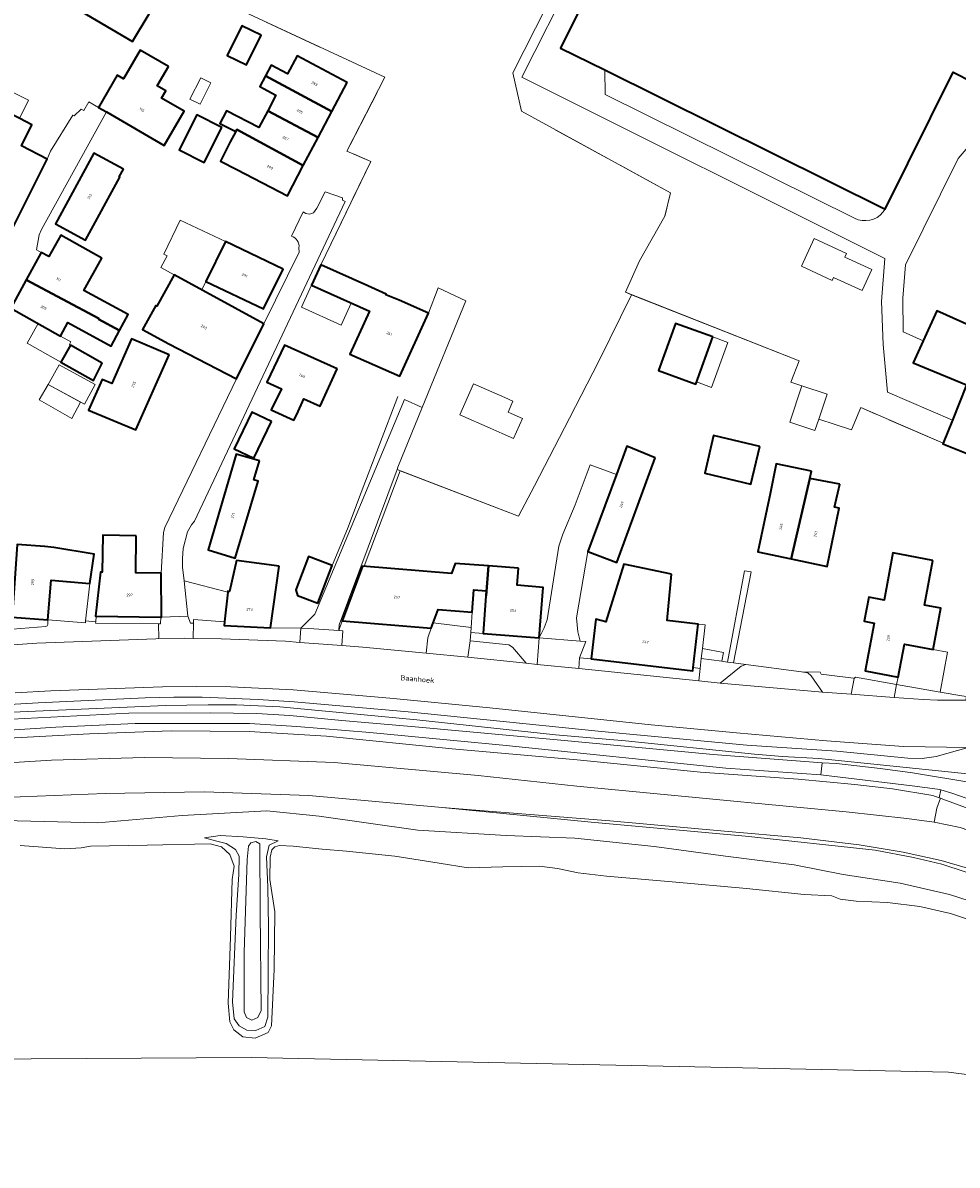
# Model space of a CAD drawing. Header units: metres. Extents: x 110065 to 112666, y 425872 to 427362.
# Tile 21 of 104: x 110644 to 110770, y 426260 to 426414. Entities that reach past the tile are written whole.
import ezdxf

# ---------------------------------------------------------------- set-up
doc = ezdxf.new("R2010")
doc.units = ezdxf.units.M
doc.linetypes.add('IE-TERREINAFSCHEIDING', pattern=[10, 8, -2])
for name, color, linetype, lineweight in [('B-WE-GR-GRAS-GV', 60, 'Continuous', 13), ('B-WE-GR-GROENVOORZIENING-GV', 80, 'Continuous', 18), ('B-WE-IE-TERREINAFSCHEIDING-G', 210, 'IE-TERREINAFSCHEIDING', 18), ('B-WE-IE-TERREINAFSCHEIDING_KUNSTMATIG_HEKWERK-G', 20, 'IE-TERREINAFSCHEIDING-KUNSTMATIG', 18), ('B-WE-IE-TERREINAFSCHEIDING_KUNSTMATIG_MUUR-G', 90, 'IE-TERREINAFSCHEIDING-KUNSTMATIG-DICHT', 18), ('B-WE-OG-BEBOUWING-GV', 7, 'Continuous', 35), ('B-WE-OG-BEBOUWING-T18', 10, 'Continuous', 18), ('B-WE-OG-BEBOUWING_LUIFEL-GV', 7, 'Continuous', 18), ('B-WE-OG-BEBOUWING_OVERIG-GV', 7, 'Continuous', 18), ('B-WE-OG-BEBOUWING_STRAATNAAM-T35', 50, 'Continuous', 35), ('B-WE-OG-TERREIN_ERF-GV', 7, 'Continuous', 18), ('B-WE-OG-WATER-GV', 130, 'Continuous', 18), ('B-WE-VH-VERHARDING_ASFALT-GV', 252, 'Continuous', 18), ('B-WE-VH-VERHARDING_BETONSTRAATSTEEN-GV', 252, 'Continuous', 18), ('B-WE-VH-VERHARDING_GESLOTEN-GV', 7, 'Continuous', 18), ('B-WE-VH-VERHARDING_HALFVERHARDING-GV', 252, 'Continuous', 18), ('B-WE-VH-VERHARDING_OPEN-GV', 252, 'Continuous', 18)]:
    doc.layers.add(name, color=color, linetype=linetype, lineweight=lineweight)
doc.styles.add('NLCS-ISO-M200-T18', font='NLCS-ISO.ttf')
doc.styles.add('NLCS-ISO-M200-T35', font='NLCS-ISO.ttf')
doc.linetypes.add('IE-TERREINAFSCHEIDING-KUNSTMATIG', pattern='A,4,[82,NLCS.SHX,S=0.75,R=90,X=0,Y=0],4,-2', length=10)
doc.linetypes.add('IE-TERREINAFSCHEIDING-KUNSTMATIG-DICHT', pattern='A,8,-1,[82,NLCS.SHX,S=0.75,R=90,X=0,Y=0],-1', length=10)

msp = doc.modelspace()

# ---------------------------------------------------------------- linework, layer by layer
at = {"layer": 'B-WE-GR-GRAS-GV', "flags": 128}
for points in [[(110672.905, 426416.006), (110692.552, 426406.866), (110687.427, 426396.86), (110690.639, 426395.469), (110683.903, 426381.471), (110690.237, 426378.633), (110692.718, 426377.517), (110692.68, 426377.437), (110694.49, 426376.727), (110698.439, 426374.958), (110699.751, 426378.395), (110703.499, 426376.602), (110697.61, 426362.18), (110694.312, 426354.103), (110694.196, 426353.793), (110710.653, 426347.465), (110712.793, 426351.582), (110717.543, 426360.734), (110721.501, 426368.436), (110725.93, 426377.45), (110725.117, 426377.771), (110727.01, 426382.046), (110730.431, 426388.084), (110731.228, 426391.248), (110711.028, 426402.277), (110709.85, 426407.479), (110723.653, 426434.731)], [(110632.309, 426321.463), (110645.621, 426322.222), (110660.104, 426322.877), (110664.004, 426322.987), (110667.824, 426322.97), (110675.403, 426322.69), (110680.29, 426322.361), (110695.713, 426320.99), (110721.866, 426318.35), (110741.556, 426316.513), (110753.726, 426315.676), (110763.345, 426314.737), (110765.264, 426314.707), (110767.153, 426314.975), (110771.477, 426316.169), (110762.757, 426316.293), (110752.315, 426317.076), (110740.125, 426318.143), (110728.595, 426319.26), (110706.758, 426321.553), (110693.226, 426322.856), (110680.129, 426323.967), (110671.69, 426324.368), (110671.69, 426324.368), (110671.69, 426324.368), (110667.085, 426324.436), (110662.46, 426324.389), (110647.354, 426323.837), (110642.516, 426323.59)], [(110771.477, 426316.169), (110767.153, 426314.975), (110765.264, 426314.707), (110763.345, 426314.737), (110753.726, 426315.676), (110741.556, 426316.513), (110721.866, 426318.35), (110695.713, 426320.99), (110680.29, 426322.361), (110675.403, 426322.69), (110667.824, 426322.97), (110667.824, 426322.97), (110667.824, 426322.97), (110664.004, 426322.987), (110660.104, 426322.877), (110645.621, 426322.222), (110632.309, 426321.463)], [(110636.941, 426320.721), (110662.871, 426321.837), (110668.622, 426321.967), (110672.477, 426321.959), (110678.355, 426321.657), (110696.87, 426319.921), (110715.639, 426317.868), (110725.132, 426317.084), (110742.58, 426315.279), (110746.359, 426314.964), (110751.298, 426314.67), (110779.31, 426311.79)], [(110779.31, 426311.79), (110751.298, 426314.67), (110746.359, 426314.964), (110742.58, 426315.279), (110725.132, 426317.084), (110715.639, 426317.868), (110696.87, 426319.921), (110678.355, 426321.657), (110672.477, 426321.959), (110672.477, 426321.959), (110672.477, 426321.959), (110668.622, 426321.967), (110662.871, 426321.837), (110636.941, 426320.721)], [(110642.067, 426320.009), (110657.924, 426320.817), (110668.945, 426320.852), (110675.185, 426320.797), (110679.673, 426320.516), (110686.736, 426319.825), (110696.652, 426318.988), (110715.878, 426317.214), (110736.972, 426315.209), (110751.75, 426314.098), (110753.68, 426313.988), (110759.563, 426313.346), (110763.939, 426312.761), (110772.407, 426311.347)], [(110639.908, 426317.336), (110652.591, 426318.013), (110663.651, 426318.429), (110674.208, 426318.36), (110684.65, 426317.719), (110701.659, 426316.012), (110718.563, 426314.484), (110735.258, 426312.826), (110748.471, 426311.892), (110756.164, 426311.164), (110761.248, 426310.569), (110766.716, 426309.674), (110767.572, 426309.368), (110767.793, 426310.425), (110767.343, 426310.545), (110763.905, 426311.003), (110751.528, 426312.456), (110738.707, 426313.374), (110708.981, 426316.451), (110690.537, 426318.212), (110680.635, 426319.003), (110674.245, 426319.418), (110658.776, 426319.436), (110648.013, 426318.933), (110633.303, 426317.995)]]:
    msp.add_lwpolyline(points, dxfattribs=at)
at = {"layer": 'B-WE-GR-GROENVOORZIENING-GV', "flags": 128}
for points in [[(110723.653, 426434.731), (110709.85, 426407.479), (110711.028, 426402.277), (110731.228, 426391.248), (110730.431, 426388.084), (110727.01, 426382.046), (110725.117, 426377.771), (110725.93, 426377.45), (110748.632, 426368.488), (110747.478, 426365.601), (110748.99, 426365.106), (110752.386, 426363.968), (110751.259, 426360.607), (110755.71, 426359.173), (110756.943, 426362.171), (110768.092, 426357.359), (110769.346, 426360.468), (110760.571, 426364.255), (110760.571, 426364.255), (110760.571, 426364.255), (110759.968, 426370.698), (110759.762, 426376.526), (110760.233, 426382.339), (110711.084, 426406.864), (110725.091, 426434.517)], [(110770.155, 426395.899), (110763.002, 426381.478), (110762.635, 426376.963), (110762.701, 426372.434), (110765.389, 426371.199), (110767.235, 426375.265), (110777.415, 426370.728)], [(110633.478, 426313.599), (110647.438, 426314.448), (110660.031, 426314.815), (110671.387, 426314.697), (110685.672, 426314.129), (110705.194, 426312.398), (110718.534, 426310.926), (110736.488, 426309.231), (110745.902, 426308.307), (110754.957, 426307.475), (110763.193, 426306.564), (110766.883, 426306.071), (110767.268, 426307.96), (110767.727, 426309.313), (110767.572, 426309.368), (110766.716, 426309.674), (110761.248, 426310.569), (110756.164, 426311.164), (110748.471, 426311.892), (110735.258, 426312.826), (110718.563, 426314.484), (110701.659, 426316.012), (110684.65, 426317.719), (110674.208, 426318.36), (110663.651, 426318.429), (110652.591, 426318.013), (110639.908, 426317.336)]]:
    msp.add_lwpolyline(points, dxfattribs=at)
msp.add_lwpolyline([(110760.262, 426389.032), (110722.298, 426407.86), (110722.357, 426404.538), (110756.12, 426387.794), (110756.611, 426387.6), (110757.127, 426387.489), (110757.655, 426387.467), (110758.179, 426387.532), (110758.685, 426387.683), (110759.159, 426387.916), (110759.587, 426388.225), (110759.958, 426388.6), (110760.262, 426389.032), (110760.262, 426389.032)], close=True, dxfattribs=at)
at = {"layer": 'B-WE-IE-TERREINAFSCHEIDING-G', "flags": 128}
for points in [[(110683.903, 426381.471), (110690.645, 426395.482), (110687.427, 426396.86), (110692.552, 426406.866), (110672.905, 426416.006)], [(110727.01, 426382.046), (110730.431, 426388.084), (110731.228, 426391.248), (110711.028, 426402.277)], [(110768.092, 426357.359), (110756.943, 426362.171), (110755.71, 426359.173), (110751.259, 426360.607)]]:
    msp.add_lwpolyline(points, dxfattribs=at)
at = {"layer": 'B-WE-IE-TERREINAFSCHEIDING_KUNSTMATIG_HEKWERK-G', "flags": 128}
for points in [[(110728.816, 426437.504), (110723.653, 426434.731), (110709.85, 426407.479), (110711.028, 426402.277)], [(110727.01, 426382.046), (110725.117, 426377.771), (110748.632, 426368.488), (110747.478, 426365.601), (110748.99, 426365.106)], [(110694.304, 426363.679), (110689.34, 426350.67), (110687.474, 426345.782), (110685.4, 426340.815)]]:
    msp.add_lwpolyline(points, dxfattribs=at)
at = {"layer": 'B-WE-IE-TERREINAFSCHEIDING_KUNSTMATIG_MUUR-G', "flags": 128}
msp.add_lwpolyline([(110710.653, 426347.465), (110703.7, 426350.139), (110694.613, 426353.633), (110689.748, 426340.714)], dxfattribs=at)
at = {"layer": 'B-WE-OG-BEBOUWING-GV', "flags": 128}
for points in [[(110722.298, 426407.86), (110760.262, 426389.032), (110769.445, 426407.548), (110772.13, 426406.211), (110776.319, 426414.626), (110758.864, 426423.325), (110733.295, 426436.053), (110731.054, 426431.55), (110727.471, 426433.333), (110725.332, 426429.02), (110716.31, 426410.829), (110722.298, 426407.86), (110722.298, 426407.86)], [(110659.894, 426422.915), (110655.969, 426425.227), (110650.648, 426416.285), (110658.384, 426411.722), (110660.638, 426415.472), (110660.561, 426415.531), (110662.239, 426418.345), (110658.499, 426420.557), (110659.894, 426422.915), (110659.894, 426422.915)], [(110675.81, 426412.549), (110673.205, 426413.843), (110671.21, 426409.826), (110673.815, 426408.532), (110675.81, 426412.549), (110675.81, 426412.549)], [(110663.274, 426408.329), (110659.426, 426410.522), (110657.193, 426406.676), (110656.335, 426407.172), (110653.808, 426402.798), (110654.893, 426402.171), (110662.707, 426397.654), (110665.378, 426402.299), (110662.344, 426404.043), (110662.912, 426405.031), (110661.759, 426405.694), (110663.274, 426408.329), (110663.274, 426408.329)], [(110687.463, 426406.146), (110680.69, 426409.765), (110679.36, 426407.329), (110677.154, 426408.504), (110676.382, 426407.055), (110685.39, 426402.229), (110687.463, 426406.146), (110687.463, 426406.146)], [(110685.39, 426402.229), (110676.382, 426407.055), (110675.611, 426405.608), (110677.818, 426404.432), (110676.699, 426402.332), (110683.523, 426398.702), (110685.39, 426402.229), (110685.39, 426402.229)], [(110643.139, 426401.276), (110638.225, 426403.737), (110638.037, 426403.375), (110631.346, 426390.016), (110641.431, 426384.965), (110646.856, 426395.797), (110643.356, 426397.583), (110644.785, 426400.436), (110643.139, 426401.276), (110643.139, 426401.276)], [(110670.503, 426400.08), (110667.102, 426401.804), (110664.696, 426397.058), (110668.096, 426395.334), (110670.503, 426400.08), (110670.503, 426400.08)], [(110683.523, 426398.702), (110676.699, 426402.332), (110675.493, 426400.067), (110671.114, 426402.326), (110670.227, 426400.602), (110672.38, 426399.543), (110672.508, 426399.782), (110681.516, 426394.911), (110683.523, 426398.702), (110683.523, 426398.702)], [(110681.516, 426394.911), (110672.508, 426399.782), (110672.38, 426399.543), (110671.632, 426398.139), (110670.306, 426395.534), (110672.537, 426394.397), (110679.357, 426390.832), (110681.516, 426394.911), (110681.516, 426394.911)], [(110657.166, 426394.456), (110653.161, 426396.615), (110647.965, 426387.043), (110652.044, 426384.812), (110656.67, 426393.334), (110656.582, 426393.38), (110657.166, 426394.456), (110657.166, 426394.456)], [(110792.676, 426385.225), (110788.271, 426387.652), (110779.608, 426373.621), (110776.083, 426366.104), (110775.784, 426366.218), (110775.468, 426366.464), (110777.415, 426370.728), (110767.235, 426375.265), (110765.389, 426371.199), (110764.047, 426368.245), (110771.275, 426365.252), (110769.346, 426360.468), (110768.092, 426357.359), (110768.059, 426357.279), (110771.674, 426355.813), (110777.451, 426353.635), (110781.46, 426364.007), (110781.56, 426363.961), (110784.926, 426371.212), (110792.676, 426385.225), (110792.676, 426385.225)], [(110654.237, 426382.397), (110648.714, 426385.522), (110647.061, 426382.598), (110646.039, 426383.153), (110644.018, 426379.472), (110653.856, 426374.246), (110653.789, 426374.126), (110656.628, 426372.583), (110657.822, 426374.757), (110651.83, 426378.014), (110654.237, 426382.397), (110654.237, 426382.397)], [(110678.789, 426380.925), (110671.004, 426384.629), (110668.346, 426379.255), (110676.148, 426375.514), (110678.789, 426380.925), (110678.789, 426380.925)], [(110690.237, 426378.633), (110683.903, 426381.471), (110682.636, 426378.737), (110690.473, 426375.197), (110687.831, 426369.422), (110694.593, 426366.402), (110698.439, 426374.958), (110694.49, 426376.727), (110692.68, 426377.437), (110692.718, 426377.517), (110690.237, 426378.633), (110690.237, 426378.633)], [(110653.856, 426374.246), (110644.018, 426379.472), (110641.913, 426375.64), (110648.67, 426371.845), (110649.631, 426373.692), (110655.529, 426370.468), (110656.628, 426372.583), (110653.789, 426374.126), (110653.856, 426374.246), (110653.856, 426374.246)], [(110676.159, 426373.489), (110664.057, 426380.126), (110661.707, 426375.917), (110661.559, 426376), (110659.731, 426372.726), (110663.308, 426370.817), (110672.474, 426366.044), (110676.159, 426373.489), (110676.159, 426373.489)], [(110736.93, 426371.735), (110731.881, 426373.56), (110729.572, 426367.175), (110734.622, 426365.349), (110736.93, 426371.735), (110736.93, 426371.735)], [(110663.35, 426369.328), (110658.281, 426371.467), (110655.613, 426365.436), (110654.306, 426365.993), (110652.458, 426361.812), (110658.859, 426359.144), (110663.35, 426369.328), (110663.35, 426369.328)], [(110654.315, 426368.179), (110649.992, 426370.611), (110648.693, 426368.323), (110653.128, 426365.828), (110654.315, 426368.179), (110654.315, 426368.179)], [(110686.09, 426367.403), (110678.964, 426370.634), (110676.557, 426365.616), (110678.562, 426364.711), (110677.161, 426361.857), (110680.247, 426360.47), (110680.62, 426361.249), (110681.57, 426363.355), (110683.814, 426362.343), (110686.09, 426367.403), (110686.09, 426367.403)], [(110677.198, 426360.296), (110674.571, 426361.555), (110672.17, 426356.575), (110674.797, 426355.316), (110677.198, 426360.296), (110677.198, 426360.296)], [(110743.285, 426356.901), (110737.04, 426358.373), (110735.844, 426353.3), (110742.089, 426351.828), (110743.285, 426356.901), (110743.285, 426356.901)], [(110729.149, 426355.382), (110725.302, 426356.944), (110723.876, 426353.115), (110719.999, 426342.701), (110723.929, 426341.21), (110729.149, 426355.382), (110729.149, 426355.382)], [(110675.599, 426354.953), (110672.436, 426355.884), (110668.617, 426342.911), (110672.313, 426341.774), (110675.386, 426352.211), (110674.811, 426352.381), (110675.599, 426354.953), (110675.599, 426354.953)], [(110750.275, 426353.583), (110745.508, 426354.57), (110744.678, 426350.514), (110743.036, 426342.646), (110747.544, 426341.684), (110750.061, 426352.566), (110750.275, 426353.583), (110750.275, 426353.583)], [(110754.136, 426351.815), (110750.061, 426352.566), (110747.544, 426341.684), (110752.395, 426340.649), (110754.035, 426348.539), (110753.38, 426348.677), (110754.136, 426351.815), (110754.136, 426351.815)], [(110646.514, 426343.356), (110642.807, 426343.633), (110642.107, 426333.823), (110646.954, 426333.445), (110647.395, 426338.814), (110652.628, 426338.383), (110653.196, 426342.343), (110647.761, 426343.254), (110646.514, 426343.356), (110646.514, 426343.356)], [(110658.905, 426344.831), (110654.406, 426344.923), (110654.298, 426339.894), (110654.09, 426339.898), (110653.37, 426333.928), (110653.492, 426333.927), (110662.23, 426333.828), (110662.313, 426333.829), (110662.282, 426339.754), (110658.871, 426339.814), (110658.905, 426344.831), (110658.905, 426344.831)], [(110766.716, 426341.492), (110761.31, 426342.51), (110760.107, 426336.122), (110758.043, 426336.511), (110757.432, 426333.268), (110758.759, 426333.018), (110757.538, 426326.532), (110762.009, 426325.69), (110762.852, 426330.17), (110766.735, 426329.439), (110767.789, 426335.031), (110765.577, 426335.447), (110766.716, 426341.492), (110766.716, 426341.492)], [(110678.266, 426340.728), (110672.455, 426341.471), (110671.525, 426337.301), (110671.296, 426337.325), (110671.285, 426337.216), (110670.871, 426333.168), (110670.822, 426332.693), (110677.075, 426332.385), (110678.266, 426340.728), (110678.266, 426340.728)], [(110685.4, 426340.815), (110682.196, 426342.011), (110680.509, 426337.495), (110680.739, 426336.759), (110683.489, 426335.694), (110685.4, 426340.815), (110685.4, 426340.815)], [(110706.577, 426340.742), (110702.055, 426341.083), (110701.551, 426339.709), (110689.528, 426340.733), (110686.792, 426333.296), (110698.838, 426332.302), (110699.105, 426333.032), (110699.763, 426334.827), (110704.371, 426334.48), (110704.599, 426337.512), (110706.268, 426337.387), (110706.219, 426336.694), (110706.257, 426336.689), (110706.577, 426340.742), (110706.577, 426340.742)], [(110710.624, 426340.437), (110706.577, 426340.742), (110706.257, 426336.689), (110706.219, 426336.694), (110705.856, 426331.608), (110713.438, 426331.002), (110713.962, 426337.832), (110710.445, 426338.133), (110710.624, 426340.437), (110710.624, 426340.437)], [(110731.342, 426339.643), (110724.902, 426340.965), (110722.446, 426333.195), (110721.108, 426333.524), (110720.472, 426328.176), (110734.234, 426326.554), (110734.282, 426326.985), (110734.942, 426332.868), (110730.76, 426333.349), (110731.342, 426339.643), (110731.342, 426339.643)]]:
    msp.add_lwpolyline(points, close=True, dxfattribs=at)
at = {"layer": 'B-WE-OG-BEBOUWING_LUIFEL-GV', "flags": 128}
for points in [[(110671.004, 426384.629), (110664.855, 426387.555), (110662.661, 426382.943), (110663.113, 426382.728), (110662.234, 426381.126), (110664.057, 426380.126), (110667.764, 426378.093), (110668.346, 426379.255), (110671.004, 426384.629), (110671.004, 426384.629)], [(110682.636, 426378.737), (110681.255, 426375.758), (110686.632, 426373.329), (110687.983, 426376.322), (110682.636, 426378.737), (110682.636, 426378.737)], [(110648.693, 426368.323), (110649.992, 426370.611), (110649.857, 426370.687), (110650.066, 426371.06), (110648.67, 426371.845), (110645.63, 426373.552), (110644.134, 426370.888), (110648.693, 426368.323), (110648.693, 426368.323)], [(110646.986, 426365.316), (110645.786, 426363.202), (110650.179, 426360.707), (110651.384, 426362.919), (110646.986, 426365.316), (110646.986, 426365.316)]]:
    msp.add_lwpolyline(points, close=True, dxfattribs=at)
at = {"layer": 'B-WE-OG-BEBOUWING_OVERIG-GV', "flags": 128}
for points in [[(110638.225, 426403.737), (110643.097, 426401.297), (110644.332, 426403.763), (110639.46, 426406.203), (110638.225, 426403.737), (110638.225, 426403.737)], [(110669.006, 426406.111), (110667.644, 426406.799), (110666.162, 426403.914), (110667.543, 426403.216), (110669.006, 426406.111), (110669.006, 426406.111)], [(110755.03, 426383.004), (110750.635, 426385.03), (110748.917, 426381.304), (110753.084, 426379.382), (110753.275, 426379.797), (110757.131, 426378.019), (110758.434, 426380.844), (110754.806, 426382.517), (110755.03, 426383.004), (110755.03, 426383.004)], [(110734.728, 426365.643), (110736.765, 426364.906), (110738.967, 426370.999), (110736.93, 426371.735), (110734.728, 426365.643), (110734.728, 426365.643)], [(110653.351, 426365.298), (110648.482, 426367.951), (110646.986, 426365.316), (110651.915, 426362.63), (110653.351, 426365.298), (110653.351, 426365.298)], [(110708.782, 426363.516), (110704.532, 426365.389), (110702.685, 426361.2), (110706.803, 426359.385), (110708.404, 426358.679), (110709.98, 426357.985), (110711.169, 426360.685), (110709.658, 426361.351), (110709.23, 426361.539), (110709.887, 426363.029), (110708.782, 426363.516), (110708.782, 426363.516)], [(110752.386, 426363.968), (110748.99, 426365.106), (110747.346, 426360.2), (110750.741, 426359.062), (110751.259, 426360.607), (110752.386, 426363.968), (110752.386, 426363.968)]]:
    msp.add_lwpolyline(points, close=True, dxfattribs=at)
at = {"layer": 'B-WE-OG-TERREIN_ERF-GV', "flags": 128}
for points in [[(110651.364, 426427.939), (110655.969, 426425.227), (110659.894, 426422.915), (110658.499, 426420.557), (110662.239, 426418.345), (110660.561, 426415.531), (110660.638, 426415.472), (110658.384, 426411.722), (110650.648, 426416.285), (110642.322, 426421.196), (110644.495, 426424.975), (110644.59, 426424.92), (110646.238, 426427.782), (110649.996, 426425.585), (110651.364, 426427.939), (110651.364, 426427.939)], [(110673.205, 426413.843), (110675.81, 426412.549), (110673.815, 426408.532), (110671.21, 426409.826), (110673.205, 426413.843), (110673.205, 426413.843)], [(110680.69, 426409.765), (110687.463, 426406.146), (110685.39, 426402.229), (110683.523, 426398.702), (110681.516, 426394.911), (110679.357, 426390.832), (110672.537, 426394.397), (110670.306, 426395.534), (110671.632, 426398.139), (110672.38, 426399.543), (110670.227, 426400.602), (110671.114, 426402.326), (110675.493, 426400.067), (110676.699, 426402.332), (110677.818, 426404.432), (110675.611, 426405.608), (110676.382, 426407.055), (110677.154, 426408.504), (110679.36, 426407.329), (110680.69, 426409.765), (110680.69, 426409.765)], [(110664.696, 426397.058), (110667.102, 426401.804), (110670.503, 426400.08), (110668.096, 426395.334), (110664.696, 426397.058), (110664.696, 426397.058)], [(110657.166, 426394.456), (110656.582, 426393.38), (110656.67, 426393.334), (110652.044, 426384.812), (110647.965, 426387.043), (110653.161, 426396.615), (110657.166, 426394.456), (110657.166, 426394.456)], [(110671.004, 426384.629), (110678.789, 426380.925), (110676.148, 426375.514), (110668.346, 426379.255), (110671.004, 426384.629), (110671.004, 426384.629)], [(110729.572, 426367.175), (110731.881, 426373.56), (110736.93, 426371.735), (110734.622, 426365.349), (110729.572, 426367.175), (110729.572, 426367.175)], [(110658.281, 426371.467), (110663.35, 426369.328), (110658.859, 426359.144), (110652.458, 426361.812), (110654.306, 426365.993), (110655.613, 426365.436), (110658.281, 426371.467), (110658.281, 426371.467)], [(110653.128, 426365.828), (110648.693, 426368.323), (110649.992, 426370.611), (110654.315, 426368.179), (110653.128, 426365.828), (110653.128, 426365.828)], [(110677.161, 426361.857), (110678.562, 426364.711), (110676.557, 426365.616), (110678.964, 426370.634), (110686.09, 426367.403), (110683.814, 426362.343), (110681.57, 426363.355), (110680.62, 426361.249), (110680.247, 426360.47), (110677.161, 426361.857), (110677.161, 426361.857)], [(110677.198, 426360.296), (110674.797, 426355.316), (110672.17, 426356.575), (110674.571, 426361.555), (110677.198, 426360.296), (110677.198, 426360.296)], [(110737.04, 426358.373), (110743.285, 426356.901), (110742.089, 426351.828), (110735.844, 426353.3), (110737.04, 426358.373), (110737.04, 426358.373)], [(110675.599, 426354.953), (110674.811, 426352.381), (110675.386, 426352.211), (110672.313, 426341.774), (110668.617, 426342.911), (110672.436, 426355.884), (110675.599, 426354.953), (110675.599, 426354.953)], [(110745.508, 426354.57), (110750.275, 426353.583), (110750.061, 426352.566), (110754.136, 426351.815), (110753.38, 426348.677), (110754.035, 426348.539), (110752.395, 426340.649), (110747.544, 426341.684), (110743.036, 426342.646), (110744.678, 426350.514), (110745.508, 426354.57), (110745.508, 426354.57)], [(110682.196, 426342.011), (110685.4, 426340.815), (110683.489, 426335.694), (110680.739, 426336.759), (110680.509, 426337.495), (110682.196, 426342.011), (110682.196, 426342.011)], [(110652.628, 426338.383), (110647.395, 426338.814), (110646.954, 426333.445), (110652.017, 426333.048), (110652.05, 426333.334), (110652.628, 426338.383), (110652.628, 426338.383)], [(110671.285, 426337.216), (110665.379, 426338.709), (110665.866, 426333.926), (110666.259, 426333.013), (110666.65, 426332.986), (110666.655, 426333.485), (110670.871, 426333.168), (110671.285, 426337.216), (110671.285, 426337.216)], [(110646.954, 426333.445), (110642.107, 426333.823), (110641.989, 426332.176), (110642.16, 426332.189), (110646.677, 426332.534), (110646.843, 426332.636), (110646.948, 426332.819), (110646.954, 426333.445), (110646.954, 426333.445)], [(110662.23, 426333.828), (110653.492, 426333.927), (110653.424, 426333.197), (110653.407, 426333.014), (110661.931, 426332.92), (110662.208, 426332.917), (110662.23, 426333.828), (110662.23, 426333.828)]]:
    msp.add_lwpolyline(points, close=True, dxfattribs=at)
for points in [[(110642.807, 426343.633), (110646.514, 426343.356), (110647.761, 426343.254), (110653.196, 426342.343), (110652.628, 426338.383), (110652.05, 426333.334), (110653.424, 426333.197), (110653.492, 426333.927), (110653.37, 426333.928), (110654.09, 426339.898), (110654.298, 426339.894), (110654.406, 426344.923), (110658.905, 426344.831), (110658.871, 426339.814), (110662.282, 426339.754), (110662.579, 426345.288), (110662.761, 426345.94), (110672.474, 426366.044), (110663.308, 426370.817), (110659.731, 426372.726), (110661.559, 426376), (110661.707, 426375.917), (110664.057, 426380.126), (110676.159, 426373.489), (110680.962, 426383.194), (110680.928, 426383.787), (110680.936, 426384.041), (110680.901, 426384.293), (110680.824, 426384.536), (110680.706, 426384.762), (110680.552, 426384.964), (110680.366, 426385.138), (110680.153, 426385.278), (110679.92, 426385.379), (110681.501, 426388.645), (110681.872, 426388.446), (110682.333, 426388.335), (110682.884, 426388.516), (110683.34, 426389.15), (110684.487, 426391.378), (110686.823, 426390.54), (110686.826, 426390.231), (110687.195, 426390.074), (110666.795, 426346.814), (110666.393, 426346.327), (110665.865, 426345.365), (110665.245, 426343.101), (110665.152, 426341.74), (110665.186, 426340.599), (110665.379, 426338.709), (110671.285, 426337.216), (110671.296, 426337.325), (110671.525, 426337.301), (110672.455, 426341.471), (110678.266, 426340.728), (110677.075, 426332.385), (110681.185, 426332.301), (110683.06, 426334.232), (110695.231, 426363.259), (110697.61, 426362.18), (110703.499, 426376.602), (110699.751, 426378.395), (110698.439, 426374.958), (110694.593, 426366.402), (110687.831, 426369.422), (110690.473, 426375.197), (110682.636, 426378.737), (110683.903, 426381.471), (110690.639, 426395.469), (110687.427, 426396.86), (110692.552, 426406.866), (110672.905, 426416.006)], [(110643.139, 426401.276), (110644.785, 426400.436), (110643.356, 426397.583), (110646.856, 426395.797), (110647.319, 426396.887), (110650.311, 426401.756), (110650.483, 426401.653), (110651.465, 426402.576), (110651.831, 426402.385), (110652.509, 426403.549), (110653.808, 426402.798), (110656.335, 426407.172), (110657.193, 426406.676), (110659.426, 426410.522), (110663.274, 426408.329), (110661.759, 426405.694), (110662.912, 426405.031), (110662.344, 426404.043), (110665.378, 426402.299), (110662.707, 426397.654), (110654.893, 426402.171), (110646.075, 426386.264), (110645.772, 426385.53), (110645.403, 426383.498), (110646.039, 426383.153), (110647.061, 426382.598), (110648.714, 426385.522), (110654.237, 426382.397), (110651.83, 426378.014), (110657.822, 426374.757), (110656.628, 426372.583), (110655.529, 426370.468), (110649.631, 426373.692), (110648.67, 426371.845), (110641.913, 426375.64)], [(110771.674, 426355.813), (110768.059, 426357.279), (110768.092, 426357.359), (110756.943, 426362.171), (110755.71, 426359.173), (110751.259, 426360.607), (110752.386, 426363.968), (110748.99, 426365.106), (110747.478, 426365.601), (110748.632, 426368.488), (110725.93, 426377.45), (110725.93, 426377.45), (110725.93, 426377.45), (110721.501, 426368.436), (110717.543, 426360.734), (110712.793, 426351.582), (110710.653, 426347.465), (110694.196, 426353.793), (110686.348, 426332.776), (110686.33, 426332.028), (110686.792, 426333.296), (110689.528, 426340.733), (110701.551, 426339.709), (110702.055, 426341.083), (110706.577, 426340.742), (110710.624, 426340.437), (110710.445, 426338.133), (110713.962, 426337.832), (110713.438, 426331.002), (110714.099, 426332.379), (110714.515, 426333.452), (110716.112, 426343.406), (110716.629, 426345.055), (110718.322, 426348.999), (110720.354, 426354.426), (110723.876, 426353.115), (110725.302, 426356.944), (110729.149, 426355.382), (110723.929, 426341.21), (110719.999, 426342.701), (110718.497, 426333.742), (110718.683, 426331.827), (110718.997, 426330.573), (110719.733, 426330.515), (110718.907, 426328.329), (110720.472, 426328.176), (110721.108, 426333.524), (110722.446, 426333.195), (110724.902, 426340.965), (110731.342, 426339.643), (110730.76, 426333.349), (110734.942, 426332.868), (110735.885, 426332.76), (110735.525, 426329.551), (110738.361, 426329.014), (110738.138, 426327.835), (110738.927, 426327.729), (110741.236, 426340.103), (110742.138, 426339.942), (110739.735, 426327.62), (110741.389, 426327.398), (110748.956, 426326.422), (110751.452, 426326.38), (110751.608, 426326.095), (110752.698, 426325.954), (110755.975, 426325.538), (110756.05, 426325.53), (110756.223, 426325.683), (110761.787, 426324.693), (110762.009, 426325.69), (110757.538, 426326.532), (110758.759, 426333.018), (110757.432, 426333.268), (110758.043, 426336.511), (110760.107, 426336.122), (110761.31, 426342.51), (110766.716, 426341.492), (110765.577, 426335.447), (110767.789, 426335.031), (110766.735, 426329.439), (110768.714, 426329.067), (110767.693, 426323.642), (110770.651, 426323.161)]]:
    msp.add_lwpolyline(points, dxfattribs=at)
at = {"layer": 'B-WE-OG-WATER-GV', "flags": 128}
for points in [[(110775.586, 426291.557), (110769.109, 426293.712), (110764.94, 426294.657), (110760.588, 426295.22), (110756.334, 426295.376), (110754.184, 426295.653), (110753.04, 426296.096), (110749.289, 426296.282), (110741.501, 426297.106), (110731.427, 426298.015), (110722.556, 426298.756), (110718.724, 426299.221), (110715.927, 426299.812), (110713.461, 426300.12), (110708.526, 426300.024), (110703.838, 426299.908), (110699.902, 426300.514), (110693.915, 426301.453), (110687.371, 426302.139), (110684.08, 426302.414), (110680.135, 426302.843), (110678.277, 426302.933), (110677.677, 426302.74), (110677.274, 426302.321), (110677.031, 426301.324), (110676.993, 426298.3), (110677.674, 426293.917), (110677.579, 426286.123), (110677.228, 426278.512), (110676.75, 426277.605), (110674.995, 426276.859), (110673.324, 426277.009), (110672.134, 426277.959), (110671.59, 426279.059), (110671.356, 426281.59), (110671.65, 426290.565), (110671.878, 426298.302), (110672.154, 426300.096), (110671.583, 426301.717), (110670.458, 426302.746), (110668.912, 426303.126), (110660.384, 426302.959), (110652.697, 426302.823), (110651.431, 426302.59), (110649.252, 426302.444), (110643.189, 426302.896)], [(110585.041, 426273.685), (110674.47, 426274.212), (110768.824, 426272.23), (110866.439, 426259.658)]]:
    msp.add_lwpolyline(points, dxfattribs=at)
at = {"layer": 'B-WE-VH-VERHARDING_ASFALT-GV', "flags": 128}
for points in [[(110771.189, 426322.586), (110767.359, 426322.559), (110765.388, 426322.649), (110761.459, 426322.947), (110755.646, 426323.388), (110751.786, 426323.681), (110737.926, 426324.891), (110737.926, 426324.891), (110737.926, 426324.891), (110735.036, 426325.187), (110718.789, 426326.848), (110713.152, 426327.424), (110711.687, 426327.574), (110703.762, 426328.385), (110698.161, 426328.919), (110689.557, 426329.739), (110686.725, 426329.957), (110681.038, 426330.396), (110679.125, 426330.543), (110670.377, 426330.901), (110666.629, 426330.94), (110665.416, 426330.952), (110661.958, 426330.906), (110661.544, 426330.901), (110645.467, 426330.274), (110642.197, 426330.089)], [(110642.516, 426323.59), (110647.354, 426323.837), (110662.46, 426324.389), (110667.085, 426324.436), (110671.69, 426324.368), (110680.129, 426323.967), (110693.226, 426322.856), (110706.758, 426321.553), (110728.595, 426319.26), (110740.125, 426318.143), (110752.315, 426317.076), (110762.757, 426316.293), (110771.477, 426316.169), (110774.248, 426316.028), (110804.738, 426311.582), (110807.315, 426311.205), (110812.679, 426310.419), (110849.813, 426304.905)]]:
    msp.add_lwpolyline(points, dxfattribs=at)
at = {"layer": 'B-WE-VH-VERHARDING_BETONSTRAATSTEEN-GV', "flags": 128}
for points in [[(110652.017, 426333.048), (110646.954, 426333.445), (110646.948, 426332.819), (110646.843, 426332.636), (110646.677, 426332.534), (110642.16, 426332.189), (110642.197, 426330.089), (110645.467, 426330.274), (110661.544, 426330.901), (110661.958, 426330.906), (110661.931, 426332.92), (110653.407, 426333.014), (110653.424, 426333.197), (110652.05, 426333.334), (110652.017, 426333.048), (110652.017, 426333.048)], [(110666.259, 426333.013), (110665.866, 426333.926), (110662.313, 426333.829), (110662.23, 426333.828), (110662.208, 426332.917), (110661.931, 426332.92), (110661.958, 426330.906), (110665.416, 426330.952), (110666.629, 426330.94), (110666.65, 426332.986), (110666.259, 426333.013), (110666.259, 426333.013)], [(110670.871, 426333.168), (110666.655, 426333.485), (110666.65, 426332.986), (110666.629, 426330.94), (110670.377, 426330.901), (110679.125, 426330.543), (110681.038, 426330.396), (110681.185, 426332.301), (110677.075, 426332.385), (110670.822, 426332.693), (110670.871, 426333.168), (110670.871, 426333.168)], [(110698.838, 426332.302), (110686.792, 426333.296), (110686.33, 426332.028), (110686.406, 426332.01), (110686.88, 426331.97), (110686.725, 426329.957), (110689.557, 426329.739), (110698.161, 426328.919), (110698.359, 426330.995), (110698.838, 426332.302), (110698.838, 426332.302)], [(110704.236, 426332.418), (110699.105, 426333.032), (110698.838, 426332.302), (110698.359, 426330.995), (110698.161, 426328.919), (110703.762, 426328.385), (110704.117, 426330.599), (110704.192, 426331.741), (110704.236, 426332.418), (110704.236, 426332.418)], [(110682.241, 426332.279), (110681.185, 426332.301), (110681.038, 426330.396), (110686.725, 426329.957), (110686.88, 426331.97), (110686.406, 426332.01), (110686.33, 426332.028), (110682.241, 426332.279), (110682.241, 426332.279)], [(110705.856, 426331.608), (110704.192, 426331.741), (110704.117, 426330.599), (110709.311, 426330.054), (110709.809, 426329.737), (110711.687, 426327.574), (110713.152, 426327.424), (110713.438, 426331.002), (110705.856, 426331.608), (110705.856, 426331.608)], [(110709.311, 426330.054), (110704.117, 426330.599), (110703.762, 426328.385), (110711.687, 426327.574), (110709.809, 426329.737), (110709.311, 426330.054), (110709.311, 426330.054)], [(110718.997, 426330.573), (110713.438, 426331.002), (110713.152, 426327.424), (110718.789, 426326.848), (110718.907, 426328.329), (110719.733, 426330.515), (110718.997, 426330.573), (110718.997, 426330.573)], [(110720.472, 426328.176), (110718.907, 426328.329), (110718.789, 426326.848), (110735.036, 426325.187), (110735.225, 426326.879), (110734.282, 426326.985), (110734.234, 426326.554), (110720.472, 426328.176), (110720.472, 426328.176)], [(110738.138, 426327.835), (110735.374, 426328.208), (110735.225, 426326.879), (110735.036, 426325.187), (110737.926, 426324.891), (110740.79, 426327.201), (110741.389, 426327.398), (110739.735, 426327.62), (110738.927, 426327.729), (110738.138, 426327.835), (110738.138, 426327.835)], [(110748.956, 426326.422), (110741.389, 426327.398), (110740.79, 426327.201), (110737.926, 426324.891), (110751.786, 426323.681), (110750.22, 426325.87), (110749.769, 426326.257), (110748.956, 426326.422), (110748.956, 426326.422)], [(110751.452, 426326.38), (110748.956, 426326.422), (110749.769, 426326.257), (110750.22, 426325.87), (110751.786, 426323.681), (110755.646, 426323.388), (110756.05, 426325.53), (110755.975, 426325.538), (110752.698, 426325.954), (110751.608, 426326.095), (110751.452, 426326.38), (110751.452, 426326.38)], [(110761.787, 426324.693), (110756.223, 426325.683), (110756.05, 426325.53), (110755.646, 426323.388), (110761.459, 426322.947), (110761.787, 426324.693), (110761.787, 426324.693)], [(110767.693, 426323.642), (110761.787, 426324.693), (110761.459, 426322.947), (110765.388, 426322.649), (110767.359, 426322.559), (110771.189, 426322.586), (110771.252, 426323.066), (110770.651, 426323.161), (110767.693, 426323.642), (110767.693, 426323.642)]]:
    msp.add_lwpolyline(points, close=True, dxfattribs=at)
at = {"layer": 'B-WE-VH-VERHARDING_GESLOTEN-GV', "flags": 128}
for points in [[(110686.823, 426390.54), (110684.487, 426391.378), (110683.34, 426389.15), (110682.884, 426388.516), (110682.333, 426388.335), (110681.872, 426388.446), (110681.501, 426388.645), (110679.92, 426385.379), (110680.153, 426385.278), (110680.366, 426385.138), (110680.552, 426384.964), (110680.706, 426384.762), (110680.824, 426384.536), (110680.901, 426384.293), (110680.936, 426384.041), (110680.928, 426383.787), (110680.962, 426383.194), (110676.159, 426373.489), (110672.474, 426366.044), (110662.761, 426345.94), (110662.579, 426345.288), (110662.282, 426339.754), (110662.313, 426333.829), (110665.866, 426333.926), (110665.379, 426338.709), (110665.186, 426340.599), (110665.152, 426341.74), (110665.245, 426343.101), (110665.865, 426345.365), (110666.393, 426346.327), (110666.795, 426346.814), (110687.195, 426390.074), (110686.826, 426390.231), (110686.823, 426390.54), (110686.823, 426390.54)], [(110697.61, 426362.18), (110695.231, 426363.259), (110683.06, 426334.232), (110681.185, 426332.301), (110682.241, 426332.279), (110686.33, 426332.028), (110686.348, 426332.776), (110694.196, 426353.793), (110694.312, 426354.103), (110697.61, 426362.18), (110697.61, 426362.18)], [(110704.371, 426334.48), (110699.763, 426334.827), (110699.105, 426333.032), (110704.236, 426332.418), (110704.371, 426334.48), (110704.371, 426334.48)], [(110738.361, 426329.014), (110735.525, 426329.551), (110735.374, 426328.208), (110738.138, 426327.835), (110738.361, 426329.014), (110738.361, 426329.014)], [(110817.978, 426286.899), (110807.539, 426291.912), (110793.272, 426299.069), (110785.346, 426302.81), (110780.612, 426304.639), (110775.197, 426306.572), (110768.038, 426309.202), (110767.727, 426309.313), (110767.268, 426307.96), (110766.883, 426306.071), (110770.39, 426305.335), (110775.75, 426303.517), (110782.379, 426301.054), (110787.348, 426298.884), (110791.647, 426296.742), (110802.108, 426291.534), (110811.308, 426286.782), (110816.718, 426284.188), (110817.104, 426285.234), (110817.978, 426286.899), (110817.978, 426286.899)]]:
    msp.add_lwpolyline(points, close=True, dxfattribs=at)
msp.add_lwpolyline([(110633.303, 426317.995), (110648.013, 426318.933), (110658.776, 426319.436), (110674.245, 426319.418), (110680.635, 426319.003), (110690.537, 426318.212), (110708.981, 426316.451), (110738.707, 426313.374), (110751.528, 426312.456), (110751.75, 426314.098), (110736.972, 426315.209), (110715.878, 426317.214), (110696.652, 426318.988), (110686.736, 426319.825), (110679.673, 426320.516), (110675.185, 426320.797), (110668.945, 426320.852), (110657.924, 426320.817), (110642.067, 426320.009)], dxfattribs=at)
at = {"layer": 'B-WE-VH-VERHARDING_HALFVERHARDING-GV', "flags": 128}
for points in [[(110725.091, 426434.517), (110711.084, 426406.864), (110760.233, 426382.339), (110759.762, 426376.526), (110759.968, 426370.698), (110760.571, 426364.255), (110769.346, 426360.468), (110771.275, 426365.252), (110764.047, 426368.245), (110765.389, 426371.199), (110762.701, 426372.434), (110762.635, 426376.963), (110763.002, 426381.478), (110770.155, 426395.899), (110784.36, 426412.437), (110786.584, 426416.436)], [(110776.319, 426414.626), (110772.13, 426406.211), (110769.445, 426407.548), (110760.262, 426389.032), (110760.262, 426389.032), (110760.262, 426389.032), (110759.958, 426388.6), (110759.587, 426388.225), (110759.159, 426387.916), (110758.685, 426387.683), (110758.179, 426387.532), (110757.655, 426387.467), (110757.127, 426387.489), (110756.611, 426387.6), (110756.12, 426387.794), (110722.357, 426404.538), (110722.298, 426407.86), (110716.31, 426410.829), (110725.332, 426429.02)]]:
    msp.add_lwpolyline(points, dxfattribs=at)
at = {"layer": 'B-WE-VH-VERHARDING_OPEN-GV', "flags": 128}
for points in [[(110641.913, 426375.64), (110644.018, 426379.472), (110646.039, 426383.153), (110645.403, 426383.498), (110645.772, 426385.53), (110646.075, 426386.264), (110654.893, 426402.171), (110653.808, 426402.798), (110653.808, 426402.798), (110653.808, 426402.798), (110652.509, 426403.549), (110651.831, 426402.385), (110651.465, 426402.576), (110650.483, 426401.653), (110650.311, 426401.756), (110647.319, 426396.887), (110646.856, 426395.797), (110641.431, 426384.965)], [(110770.39, 426305.335), (110766.883, 426306.071), (110766.883, 426306.071), (110766.883, 426306.071), (110763.193, 426306.564), (110754.957, 426307.475), (110745.902, 426308.307), (110736.488, 426309.231), (110718.534, 426310.926), (110705.194, 426312.398), (110685.672, 426314.129), (110671.387, 426314.697), (110660.031, 426314.815), (110647.438, 426314.448), (110633.478, 426313.599)], [(110772.407, 426311.347), (110763.939, 426312.761), (110759.563, 426313.346), (110753.68, 426313.988), (110753.68, 426313.988), (110753.68, 426313.988), (110751.75, 426314.098), (110751.528, 426312.456), (110763.905, 426311.003), (110767.343, 426310.545), (110767.793, 426310.425), (110769.273, 426310.015), (110783.413, 426305.062)], [(110859.476, 426267.499), (110842.852, 426271.215), (110835.894, 426272.684), (110829.557, 426274.035), (110824.664, 426275.351), (110820.585, 426276.73), (110817.31, 426277.932), (110813.628, 426279.625), (110799.519, 426286.758), (110786.542, 426293.234), (110774.236, 426298.32), (110767.904, 426300.394), (110764.071, 426301.279), (110758.915, 426302.287), (110741.341, 426304.161), (110720.476, 426306.085), (110700.312, 426308.035), (110700.312, 426308.035), (110700.312, 426308.035), (110682.274, 426309.685), (110668.108, 426310.175), (110654.691, 426309.96), (110640.9, 426309.401)], [(110640.9, 426309.401), (110654.691, 426309.96), (110668.108, 426310.175), (110682.274, 426309.685), (110700.312, 426308.035), (110723.014, 426306.245), (110738.519, 426304.833), (110748.858, 426303.954), (110756.748, 426302.983), (110762.67, 426302.015), (110767.834, 426300.865), (110772.143, 426299.639), (110778.137, 426297.311), (110784.183, 426294.713), (110791.432, 426291.405), (110802.791, 426285.703), (110811.55, 426281.375), (110817.359, 426278.57), (110823.769, 426276.271), (110829.126, 426274.791), (110843, 426271.794), (110843.596, 426274.132)], [(110843.866, 426266.717), (110834.258, 426268.947), (110827.612, 426270.372), (110822.398, 426271.872), (110816.894, 426273.926), (110811.817, 426276.316), (110804.274, 426280.106), (110794.131, 426285.475), (110783.994, 426290.71), (110775.57, 426294.179), (110768.975, 426296.294), (110762.288, 426297.806), (110754.559, 426298.995), (110747.949, 426300.308), (110738.634, 426301.473), (110728.994, 426302.796), (110718.246, 426303.887), (110708.945, 426304.272), (110697.012, 426304.983), (110683.656, 426306.904), (110676.578, 426307.618), (110665.133, 426306.966), (110653.713, 426305.961), (110640.996, 426306.282)], [(110640.996, 426306.282), (110653.713, 426305.961), (110665.133, 426306.966), (110676.578, 426307.618), (110683.656, 426306.904), (110697.012, 426304.983), (110708.945, 426304.272), (110718.246, 426303.887), (110728.994, 426302.796), (110738.634, 426301.473), (110747.949, 426300.308), (110754.559, 426298.995), (110762.288, 426297.806), (110768.975, 426296.294), (110775.57, 426294.179), (110783.994, 426290.71), (110794.131, 426285.475), (110804.274, 426280.106), (110811.817, 426276.316), (110816.894, 426273.926), (110822.398, 426271.872), (110827.612, 426270.372), (110834.258, 426268.947), (110843.866, 426266.717)], [(110772.143, 426299.639), (110767.834, 426300.865), (110762.67, 426302.015), (110756.748, 426302.983), (110748.858, 426303.954), (110738.519, 426304.833), (110723.014, 426306.245), (110700.312, 426308.035), (110720.476, 426306.085), (110741.341, 426304.161), (110758.915, 426302.287), (110764.071, 426301.279), (110767.904, 426300.394), (110774.236, 426298.32)], [(110643.189, 426302.896), (110649.252, 426302.444), (110651.431, 426302.59), (110652.697, 426302.823), (110660.384, 426302.959), (110668.912, 426303.126), (110670.458, 426302.746), (110671.583, 426301.717), (110672.154, 426300.096), (110671.878, 426298.302), (110671.65, 426290.565), (110671.356, 426281.59), (110671.59, 426279.059), (110672.134, 426277.959), (110673.324, 426277.009), (110674.995, 426276.859), (110676.75, 426277.605), (110677.228, 426278.512), (110677.579, 426286.123), (110677.674, 426293.917), (110676.993, 426298.3), (110677.031, 426301.324), (110677.274, 426302.321), (110677.677, 426302.74), (110678.277, 426302.933), (110680.135, 426302.843), (110684.08, 426302.414), (110687.371, 426302.139), (110693.915, 426301.453), (110699.902, 426300.514), (110703.838, 426299.908), (110708.526, 426300.024), (110713.461, 426300.12), (110715.927, 426299.812), (110718.724, 426299.221), (110722.556, 426298.756), (110731.427, 426298.015), (110741.501, 426297.106), (110749.289, 426296.282), (110753.04, 426296.096), (110754.184, 426295.653), (110756.334, 426295.376), (110760.588, 426295.22), (110764.94, 426294.657), (110769.109, 426293.712), (110775.586, 426291.557)]]:
    msp.add_lwpolyline(points, dxfattribs=at)
for points in [[(110723.876, 426353.115), (110720.354, 426354.426), (110718.322, 426348.999), (110716.629, 426345.055), (110716.112, 426343.406), (110714.515, 426333.452), (110714.099, 426332.379), (110713.438, 426331.002), (110718.997, 426330.573), (110718.683, 426331.827), (110718.497, 426333.742), (110719.999, 426342.701), (110723.876, 426353.115), (110723.876, 426353.115)], [(110742.138, 426339.942), (110741.236, 426340.103), (110738.927, 426327.729), (110739.735, 426327.62), (110742.138, 426339.942), (110742.138, 426339.942)], [(110706.268, 426337.387), (110704.599, 426337.512), (110704.371, 426334.48), (110704.236, 426332.418), (110704.192, 426331.741), (110705.856, 426331.608), (110706.219, 426336.694), (110706.268, 426337.387), (110706.268, 426337.387)], [(110735.885, 426332.76), (110734.942, 426332.868), (110734.282, 426326.985), (110735.225, 426326.879), (110735.374, 426328.208), (110735.525, 426329.551), (110735.885, 426332.76), (110735.885, 426332.76)], [(110766.735, 426329.439), (110762.852, 426330.17), (110762.009, 426325.69), (110761.787, 426324.693), (110767.693, 426323.642), (110768.714, 426329.067), (110766.735, 426329.439), (110766.735, 426329.439)], [(110767.793, 426310.425), (110767.572, 426309.368), (110767.727, 426309.313), (110768.038, 426309.202), (110775.197, 426306.572), (110780.612, 426304.639), (110785.346, 426302.81), (110793.272, 426299.069), (110807.539, 426291.912), (110817.978, 426286.899), (110818.046, 426286.869), (110818.508, 426287.798), (110808.973, 426292.478), (110794.808, 426299.555), (110790.708, 426301.783), (110783.413, 426305.062), (110769.273, 426310.015), (110767.793, 426310.425), (110767.793, 426310.425)], [(110678.125, 426303.558), (110676.878, 426302.945), (110676.531, 426301.389), (110676.7, 426297.26), (110676.792, 426291.935), (110676.701, 426279.665), (110676.298, 426278.44), (110675.084, 426277.876), (110673.855, 426277.904), (110672.845, 426278.489), (110672.162, 426279.452), (110671.928, 426281.768), (110672.445, 426293.489), (110672.808, 426298.985), (110672.816, 426301.478), (110672.335, 426302.357), (110671.095, 426303.191), (110669.648, 426303.548), (110668.127, 426303.943), (110670.267, 426304.258), (110673.355, 426304.104), (110676.448, 426303.816), (110678.125, 426303.558), (110678.125, 426303.558)], [(110678.125, 426303.558), (110676.448, 426303.816), (110673.355, 426304.104), (110670.267, 426304.258), (110668.127, 426303.943), (110669.648, 426303.548), (110671.095, 426303.191), (110672.335, 426302.357), (110672.816, 426301.478), (110672.808, 426298.985), (110672.445, 426293.489), (110671.928, 426281.768), (110672.162, 426279.452), (110672.845, 426278.489), (110673.855, 426277.904), (110675.084, 426277.876), (110676.298, 426278.44), (110676.701, 426279.665), (110676.792, 426291.935), (110676.7, 426297.26), (110676.531, 426301.389), (110676.878, 426302.945), (110678.125, 426303.558), (110678.125, 426303.558)], [(110675.632, 426303.137), (110675.091, 426303.462), (110674.392, 426303.275), (110674.106, 426302.809), (110673.936, 426301.011), (110673.526, 426288.415), (110673.504, 426280.426), (110673.836, 426279.624), (110674.564, 426279.297), (110675.366, 426279.63), (110675.807, 426280.581), (110675.689, 426293.929), (110675.632, 426303.137), (110675.632, 426303.137)], [(110675.632, 426303.137), (110675.689, 426293.929), (110675.807, 426280.581), (110675.366, 426279.63), (110674.564, 426279.297), (110673.836, 426279.624), (110673.504, 426280.426), (110673.526, 426288.415), (110673.936, 426301.011), (110674.106, 426302.809), (110674.392, 426303.275), (110675.091, 426303.462), (110675.632, 426303.137), (110675.632, 426303.137)]]:
    msp.add_lwpolyline(points, close=True, dxfattribs=at)

# ---------------------------------------------------------------- texts
at = {"layer": 'B-WE-OG-BEBOUWING-T18', "char_height": 0.36, "attachment_point": 5, "style": 'NLCS-ISO-M200-T18'}
for s, insert, rotation in [('283', (110683.03, 426406.003), 332), ('315', (110659.62, 426402.465), 330), ('285', (110681.046, 426402.286), 332), ('287', (110679.119, 426398.63), 332), ('289', (110677.008, 426394.694), 332), ('313', (110652.596, 426390.712), 62), ('311', (110648.367, 426379.529), 332), ('291', (110673.574, 426380.078), 334), ('309', (110646.36, 426375.694), 332), ('293', (110668.056, 426373.076), 332), ('261', (110693.147, 426372.173), 336), ('269', (110681.351, 426366.492), 336), ('295', (110658.563, 426365.3), 66), ('249', (110724.587, 426349.045), 70), ('271', (110672, 426347.55), 74), ('245', (110746.15, 426346.075), 78), ('243', (110750.828, 426345.077), 78), ('299', (110644.909, 426338.558), 86), ('297', (110658.005, 426336.809), 359), ('257', (110694.173, 426336.51), 355), ('273', (110674.232, 426334.858), 357), ('253', (110709.904, 426334.727), 355), ('239', (110760.689, 426330.975), 79), ('247', (110727.825, 426330.45), 353)]:
    msp.add_mtext(s, dxfattribs=dict(at, insert=insert, rotation=rotation))
at = {"layer": 'B-WE-OG-BEBOUWING_STRAATNAAM-T35', "insert": (110696.959, 426325.434), "char_height": 0.7, "attachment_point": 5, "rotation": 355, "style": 'NLCS-ISO-M200-T35'}
msp.add_mtext('Baanhoek', dxfattribs=at)

doc.saveas('drawing.dxf')
